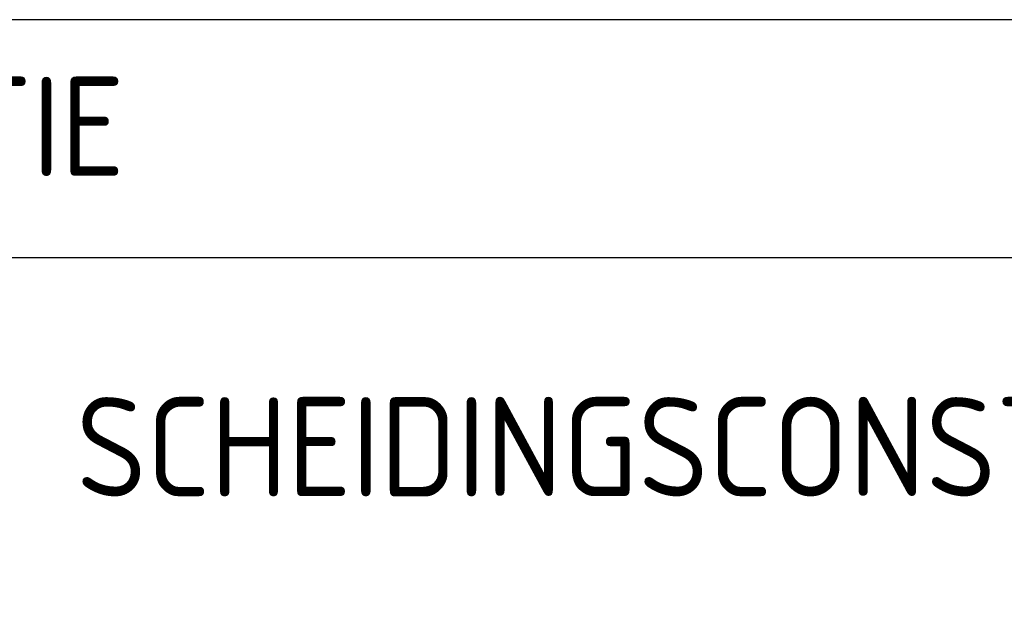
# Model space of a CAD drawing. Extents: x -227 to 124577, y 209 to 450552.
# Tile 11 of 14: x 67 to 79, y 313 to 320. Entities that reach past the tile are written whole.
import ezdxf
from ezdxf.enums import TextEntityAlignment as Align

# ---------------------------------------------------------------- set-up
doc = ezdxf.new("R2010")
doc.units = 0
doc.header["$LTSCALE"] = 4
doc.header["$MEASUREMENT"] = 0
for name, color, linetype in [('A3$0$PROVXREF', 7, 'CONTINUOUS'), ('A4-STEMP-35', 2, 'CONTINUOUS'), ('A4-STEMP-50', 9, 'CONTINUOUS'), ('A4LOGO$0$A4-LOGO-25', 7, 'CONTINUOUS'), ('A4LOGO$0$A4-LOGO-50', 9, 'CONTINUOUS'), ('PROVD25', 7, 'CONTINUOUS'), ('PROVD35', 2, 'CONTINUOUS'), ('PROVD50', 42, 'CONTINUOUS'), ('PROVXREF', 7, 'CONTINUOUS')]:
    doc.layers.add(name, color=color, linetype=linetype)
doc.styles.add('ISO', font='ISO', dxfattribs={"height": 5})

# ---------------------------------------------------------------- blocks, each defined once
blk = doc.blocks.new('A4LOGO')
at = {"layer": 'A4LOGO$0$A4-LOGO-25'}
blk.add_line((0, 14.5), (-40, 14.5), dxfattribs=at)
at = {"layer": 'A4LOGO$0$A4-LOGO-50', "linetype": 'Continuous'}
blk.add_3dface([(0, 17.5), (-40, 17.5), (-40, 0), (0, 0)], dxfattribs=at)
blk = doc.blocks.new('A3')
at = {"layer": 'A3$0$PROVXREF', "linetype": 'Continuous'}
blk.add_blockref('A4LOGO', (0, 0, 110), dxfattribs=at)
blk = doc.blocks.new('A4STEMP')
at = {"layer": 'PROVD25', "color": 7, "linetype": 'Continuous', "style": 'ISO'}
blk.add_attdef('ONTSTAAN', text='', height=0.9, dxfattribs=at).set_placement((-1.137, 11.007), align=Align.MIDDLE)
at = {"layer": 'PROVD25', "linetype": 'Continuous', "style": 'ISO'}
for tag, p in [('TYPE1', (-37.5, 8.75)), ('DATUM1', (-32.5, 8.75)), ('TYPE2', (-27.5, 8.75)), ('DATUM2', (-22.5, 8.75)), ('TYPE3', (-17.5, 8.75)), ('DATUM3', (-12.5, 8.75))]:
    blk.add_attdef(tag, text='', height=0.9, dxfattribs=at).set_placement(p, align=Align.MIDDLE)
at = {"layer": 'PROVD35', "linetype": 'Continuous', "style": 'ISO'}
blk.add_attdef('BESTEK', (-39.206, 11.496), '', height=1.25, dxfattribs=at)
for tag, p in [('SCHAAL', (-5, 6.25)), ('WEGNR', (-5, 3.75)), ('TEKNR', (-5, 1.25))]:
    blk.add_attdef(tag, text='', height=1.25, dxfattribs=at).set_placement(p, align=Align.MIDDLE)
at = {"layer": 'PROVD50', "linetype": 'Continuous', "style": 'ISO'}
blk.add_attdef('WEGNAAM', (-39.206, 15.53), '', height=1.25, dxfattribs=at)

msp = doc.modelspace()

# ---------------------------------------------------------------- block references
at = {"layer": 'PROVXREF'}
msp.add_blockref('A3', (97.108, 302.631), dxfattribs=at)
ref = msp.add_blockref('A4STEMP', (97.108, 302.631, 2.2), dxfattribs=at)
ref.add_attrib('WEGNAAM', 'NORMALISATIE', (57.902, 318.162, 2.2), dxfattribs={"layer": 'A4-STEMP-50', "linetype": 'Continuous', "height": 1.25, "style": 'ISO'})
ref.add_attrib('BESTEK', 'GELEIDE- EN SCHEIDINGSCONSTRUCTIE', (57.902, 314.127, 2.2), dxfattribs={"layer": 'A4-STEMP-35', "linetype": 'Continuous', "height": 1.25, "style": 'ISO'})

doc.saveas('drawing.dxf')
